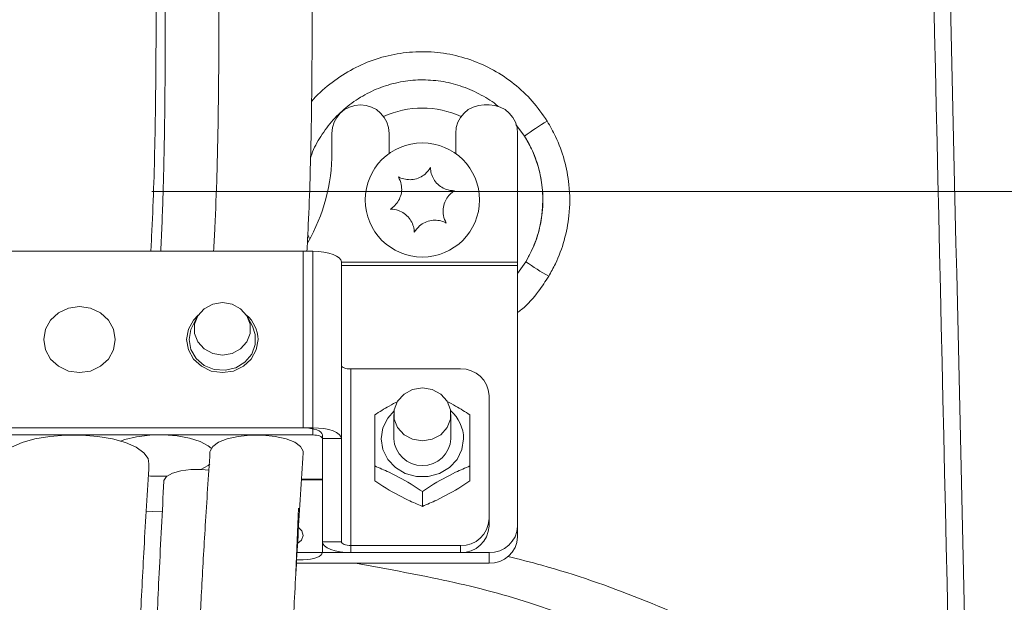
# Model space of a CAD drawing. Header units: millimetres. Extents: x 0 to 8410, y 0 to 5940.
# Tile 163 of 256: x 5281 to 5384, y 2008 to 2069. Entities that reach past the tile are written whole.
import ezdxf

# ---------------------------------------------------------------- set-up
doc = ezdxf.new("R2010")
doc.units = ezdxf.units.MM
doc.header["$LTSCALE"] = 10
doc.linetypes.add('CENTERX2', pattern=[20.32, 12.7, -2.54, 2.54, -2.54])
doc.styles.add('SLDTEXTSTYLE0', font='TXT', dxfattribs={"width": 0.605})
doc.dimstyles.new('SLDDIMSTYLE0', dxfattribs={"dimtxt": 50, "dimasz": 50, "dimexe": 0, "dimexo": 0.0625, "dimgap": 12.5, "dimtad": 1, "dimtoh": 1, "dimdec": 1, "dimrnd": 1e-09, "dimzin": 12, "dimdsep": 46, "dimtxsty": 'SLDTEXTSTYLE0', "dimsah": 1, "dimcen": 0.09, "dimadec": 0, "dimazin": 0, "dimtfac": 1, "dimtofl": 0, "dimtmove": 0, "dimatfit": 3, "dimfxl": 0, "dimfrac": 2, "dimtolj": 1, "dimtzin": 12, "dimarcsym": 0})

# ---------------------------------------------------------------- blocks, each defined once
blk = doc.blocks.new('*D34')
at = {"color": 7, "linetype": 'Continuous', "lineweight": 0}
for p, q in [((5294.64, 2973.04), (4568.99, 2973.04)), ((4583.99, 1878.04), (4583.99, 2973.04)), ((5294.64, 1878.04), (4568.99, 1878.04))]:
    blk.add_line(p, q, dxfattribs=at)
for points in [[(4583.99, 2973.04), (4576.49, 2923.04), (4591.49, 2923.04)], [(4583.99, 1878.04), (4591.49, 1928.04), (4576.49, 1928.04)]]:
    blk.add_solid(points, dxfattribs=at)
at = {"color": 7, "linetype": 'Continuous', "lineweight": 0, "insert": (4519.54, 2349.16), "char_height": 50, "attachment_point": 1, "rotation": 90, "style": 'SLDTEXTSTYLE0'}
blk.add_mtext('1095', dxfattribs=at)
blk = doc.blocks.new('*D35')
at = {"color": 7, "linetype": 'Continuous', "lineweight": 0}
for p, q in [((5294.64, 3305.04), (4468.99, 3305.04)), ((4483.99, 3305.04), (4483.99, 1383.04)), ((4955.74, 1383.04), (4468.99, 1383.04))]:
    blk.add_line(p, q, dxfattribs=at)
for points in [[(4483.99, 3305.04), (4476.49, 3255.04), (4491.49, 3255.04)], [(4483.99, 1383.04), (4491.49, 1433.04), (4476.49, 1433.04)]]:
    blk.add_solid(points, dxfattribs=at)
at = {"color": 7, "linetype": 'Continuous', "lineweight": 0, "insert": (4419.54, 2267.66), "char_height": 50, "attachment_point": 1, "rotation": 90, "style": 'SLDTEXTSTYLE0'}
blk.add_mtext('1922', dxfattribs=at)
blk = doc.blocks.new('*D40')
at = {"color": 7, "linetype": 'Continuous', "lineweight": 0}
for p, q in [((5349.64, 2088.04), (5662.68, 2088.04)), ((5647.68, 2088.04), (5647.68, 1878.04)), ((5294.64, 1878.04), (5662.68, 1878.04))]:
    blk.add_line(p, q, dxfattribs=at)
for points in [[(5647.68, 2088.04), (5640.18, 2038.04), (5655.18, 2038.04)], [(5647.68, 1878.04), (5655.18, 1928.04), (5640.18, 1928.04)]]:
    blk.add_solid(points, dxfattribs=at)
at = {"color": 7, "linetype": 'Continuous', "lineweight": 0, "insert": (5583.23, 1925.76), "char_height": 50, "attachment_point": 1, "rotation": 90, "style": 'SLDTEXTSTYLE0'}
blk.add_mtext('210', dxfattribs=at)

msp = doc.modelspace()

# ---------------------------------------------------------------- linework, layer by layer
at = {"color": 7, "linetype": 'Continuous', "lineweight": 0}
for p, q in [((5330.140961, 2060.044751), (5329.640953, 2060.044751)), ((5313.640965, 2057.044789), (5313.640965, 2055.044756)), ((5319.640962, 2054.918155), (5319.640962, 2057.044789)), ((5326.640962, 2057.044789), (5326.640962, 2054.918155)), ((5333.140952, 2043.524727), (5333.140952, 2057.044789)), ((5311.640961, 2044.652984), (5277.640952, 2044.652984)), ((5278.640954, 2044.652984), (5310.640959, 2044.652984)), ((5314.640952, 2024.985478), (5314.640952, 2043.529138)), ((5333.140952, 2043.150112), (5333.140952, 2043.524727)), ((5333.140952, 2015.7796), (5333.140952, 2043.150112)), ((5299.467815, 2037.707195), (5298.991872, 2036.79739)), ((5305.290056, 2036.79739), (5304.814098, 2037.707195)), ((5327.140955, 2032.29098), (5315.640954, 2032.29098)), ((5330.140961, 2016.52883), (5330.140961, 2029.50941)), ((5320.140956, 2027.514383), (5320.140956, 2024.96706)), ((5326.140953, 2024.96706), (5326.140953, 2027.514383)), ((5311.640961, 2026.109323), (5277.640952, 2026.109323)), ((5311.640961, 2025.360093), (5277.640952, 2025.360093)), ((5278.640954, 2026.109323), (5310.640959, 2026.109323)), ((5312.640963, 2025.360093), (5312.640963, 2020.710752)), ((5312.640963, 2014.121875), (5312.640963, 2024.985478)), ((5314.640952, 2014.121875), (5314.640952, 2024.985478)), ((5318.140952, 2022.104964), (5318.140952, 2020.528123)), ((5328.140957, 2022.104964), (5328.140957, 2020.528123)), ((5312.640963, 2020.635829), (5310.459075, 2020.635829)), ((5312.640963, 2020.710752), (5310.463829, 2020.710752)), ((5312.640963, 2020.635829), (5312.640963, 2012.998089)), ((5323.140962, 2019.428417), (5323.140962, 2017.851576)), ((5309.872521, 2010.926053), (5310.140429, 2017.659351)), ((5330.140961, 2016.52883), (5330.140961, 2015.7796)), ((5333.140952, 2015.7796), (5333.140952, 2014.655814)), ((5309.987871, 2012.998089), (5330.140961, 2012.998089)), ((5327.140955, 2013.74726), (5315.640954, 2013.74726)), ((5327.140955, 2012.998089), (5315.640954, 2012.998089)), ((5309.925301, 2011.874244), (5330.140961, 2011.874244)), ((5310.640959, 2012.248859), (5309.946163, 2012.248859))]:
    msp.add_line(p, q, dxfattribs=at)
at = {"color": 8, "linetype": 'Continuous', "lineweight": 0}
for p, q in [((5333.870007, 2056.744382), (5332.952944, 2057.970688)), ((5311.113967, 2046.407923), (5311.257316, 2046.038553)), ((5310.640959, 2044.652984), (5310.640959, 2026.109323)), ((5311.640961, 2026.109323), (5311.640961, 2044.652984)), ((5333.140952, 2043.524727), (5314.640952, 2043.524727)), ((5333.140952, 2043.150112), (5314.640952, 2043.150112)), ((5333.140952, 2042.302951), (5334.001465, 2043.560431)), ((5315.640954, 2013.74726), (5315.640954, 2032.29098)), ((5311.640961, 2025.360093), (5311.640961, 2026.109323)), ((5314.640952, 2024.985478), (5312.640963, 2024.985478)), ((5312.640963, 2014.121875), (5314.640952, 2014.121875)), ((5315.640954, 2013.74726), (5315.640954, 2012.998089)), ((5327.140955, 2012.998089), (5327.140955, 2013.74726)), ((5330.140961, 2012.998089), (5330.140961, 2011.874244))]:
    msp.add_line(p, q, dxfattribs=at)
at = {"color": 7, "linetype": 'CENTERX2', "lineweight": 0}
msp.add_line((4685.152717, 2050.92813), (5524.640959, 2050.92813), dxfattribs=at)
at = {"color": 7, "linetype": 'Continuous', "lineweight": 0, "flags": 128}
for points in [[(5314.640952, 2043.529138), (5314.583314, 2043.748424), (5314.412592, 2043.959245), (5314.135371, 2044.153497), (5313.762275, 2044.323847), (5313.307671, 2044.46356), (5312.789006, 2044.567451), (5312.226234, 2044.631407), (5311.640961, 2044.652984)], [(5283.390952, 2035.381124), (5283.57449, 2036.455557), (5284.107147, 2037.424848), (5284.936769, 2038.194046), (5285.982145, 2038.68793), (5287.140964, 2038.858101), (5288.299767, 2038.68793), (5289.345158, 2038.194046), (5290.174765, 2037.424848), (5290.707422, 2036.455557), (5290.89096, 2035.381124), (5290.707422, 2034.30669), (5290.174765, 2033.337459), (5289.345158, 2032.568261), (5288.299767, 2032.074377), (5287.140964, 2031.904206), (5285.982145, 2032.074377), (5284.936769, 2032.568261), (5284.107147, 2033.337459), (5283.57449, 2034.30669), (5283.390952, 2035.381124)], [(5302.140964, 2033.750281), (5303.157104, 2033.916399), (5304.050697, 2034.394726), (5304.713933, 2035.127625), (5305.066837, 2036.026642), (5305.066837, 2036.983296), (5304.713933, 2037.882313), (5304.050697, 2038.615152), (5303.157104, 2039.093539), (5302.140964, 2039.259657), (5301.124809, 2039.093539), (5300.231216, 2038.615152), (5299.567981, 2037.882313), (5299.215076, 2036.983296), (5299.215076, 2036.026642), (5299.567981, 2035.127625), (5300.231216, 2034.394726), (5301.124809, 2033.916399), (5302.140964, 2033.750281)], [(5305.890961, 2035.381124), (5305.707423, 2034.30669), (5305.174766, 2033.337459), (5304.345159, 2032.568261), (5303.299768, 2032.074377), (5302.140964, 2031.904206), (5300.982146, 2032.074377), (5299.936769, 2032.568261), (5299.107147, 2033.337459), (5298.57449, 2034.30669), (5298.390953, 2035.381124), (5298.57449, 2036.455557), (5299.107147, 2037.424848), (5299.608571, 2037.945554)], [(5298.640964, 2035.381124), (5298.830597, 2034.327433), (5299.378959, 2033.387944), (5300.226642, 2032.664404), (5301.281763, 2032.23531), (5302.429987, 2032.147095), (5303.546889, 2032.409355), (5304.511441, 2032.9936), (5305.219112, 2033.836648), (5305.59322, 2034.847006), (5305.59322, 2035.9153), (5305.290056, 2036.79739)], [(5298.991872, 2036.79739), (5298.830597, 2036.434815), (5298.640964, 2035.381124)], [(5315.640954, 2032.29098), (5315.445868, 2032.298133), (5315.258277, 2032.319471), (5315.085394, 2032.354102), (5314.933849, 2032.400653), (5314.809484, 2032.457456), (5314.717082, 2032.522187), (5314.660175, 2032.592461), (5314.640952, 2032.665596)], [(5323.140962, 2024.732873), (5324.167011, 2024.900601), (5325.069321, 2025.383637), (5325.739039, 2026.123628), (5326.095385, 2027.031407), (5326.095385, 2027.997419), (5325.739039, 2028.905198), (5325.069321, 2029.64519), (5324.167011, 2030.128226), (5323.140962, 2030.295953), (5322.114898, 2030.128226), (5321.212588, 2029.64519), (5320.542885, 2028.905198), (5320.186539, 2027.997419), (5320.186539, 2027.031407), (5320.542885, 2026.123628), (5321.212588, 2025.383637), (5322.114898, 2024.900601), (5323.140962, 2024.732873)], [(5278.642772, 2022.464022), (5278.745023, 2022.879467), (5279.202042, 2023.496077), (5280.00222, 2024.061486), (5281.108139, 2024.549231), (5282.468079, 2024.936483), (5284.01847, 2025.20518), (5285.686819, 2025.342748), (5287.395103, 2025.342748), (5289.063437, 2025.20518), (5290.613828, 2024.936483), (5291.973783, 2024.549231), (5293.079702, 2024.061486), (5293.87988, 2023.496077), (5294.336883, 2022.879467), (5294.438763, 2022.330806)], [(5291.444404, 2024.721012), (5291.91239, 2024.878845), (5293.142391, 2025.163576), (5294.522179, 2025.325522), (5295.966027, 2025.35455), (5297.384186, 2025.24893), (5298.688529, 2025.015161), (5299.797995, 2024.667785), (5300.643606, 2024.228439), (5300.978048, 2023.955688)], [(5300.842343, 2023.568139), (5300.852386, 2023.649797), (5301.123885, 2024.139211), (5301.737798, 2024.583027), (5302.648632, 2024.948403), (5303.788794, 2025.208101), (5305.073736, 2025.342986), (5306.40818, 2025.342986), (5307.693122, 2025.208101), (5308.833284, 2024.948403), (5309.744118, 2024.583027), (5310.358031, 2024.139211), (5310.62953, 2023.649797), (5310.63935, 2023.477599)], [(5310.640959, 2026.109323), (5311.031146, 2026.094899), (5311.406327, 2026.052281), (5311.752094, 2025.983021), (5312.055169, 2025.889859), (5312.303899, 2025.776312), (5312.488718, 2025.646791), (5312.602533, 2025.506243), (5312.640963, 2025.360093)], [(5314.640952, 2024.985478), (5314.583314, 2025.204703), (5314.412592, 2025.415525), (5314.135371, 2025.609836), (5313.762275, 2025.780127), (5313.307671, 2025.9199), (5312.789006, 2026.023731), (5312.226234, 2026.087687), (5311.640961, 2026.109323)], [(5312.640963, 2024.985478), (5312.621741, 2025.058553), (5312.564833, 2025.128827), (5312.472431, 2025.193617), (5312.348066, 2025.250361), (5312.196521, 2025.296971), (5312.023638, 2025.331602), (5311.836047, 2025.352881), (5311.640961, 2025.360093)], [(5300.831078, 2022.286818), (5300.642474, 2022.145555), (5299.888862, 2021.744356)], [(5296.000479, 2020.507023), (5296.011535, 2020.589099), (5296.286283, 2020.995543), (5296.898452, 2021.346554), (5297.781689, 2021.604106), (5298.840297, 2021.740243), (5299.959538, 2021.740243), (5300.730495, 2021.656022)], [(5294.127596, 2017.276868), (5294.825835, 2017.3264), (5295.837058, 2017.340884)], [(5310.128091, 2015.651211), (5310.486061, 2015.291557), (5310.64005, 2014.798209), (5310.435368, 2014.307544), (5310.078351, 2013.979659)], [(5315.640954, 2012.998089), (5315.055681, 2013.019666), (5314.492909, 2013.083622), (5313.974244, 2013.187453), (5313.51964, 2013.327226), (5313.146545, 2013.497517), (5312.869323, 2013.691828), (5312.698601, 2013.90265), (5312.640963, 2014.121875)], [(5315.640954, 2013.74726), (5315.445868, 2013.754472), (5315.258277, 2013.775811), (5315.085394, 2013.810441), (5314.933849, 2013.856992), (5314.809484, 2013.913796), (5314.717082, 2013.978526), (5314.660175, 2014.0488), (5314.640952, 2014.121875)], [(5312.640963, 2012.998089), (5312.602533, 2012.851879), (5312.488718, 2012.711331), (5312.303899, 2012.581811), (5312.055169, 2012.468323), (5311.752094, 2012.375102), (5311.406327, 2012.305901), (5311.031146, 2012.263283), (5310.640959, 2012.248859)]]:
    msp.add_lwpolyline(points, dxfattribs=at)
at = {"color": 8, "linetype": 'Continuous', "lineweight": 0, "flags": 128}
msp.add_lwpolyline([(5327.47109, 2024.96706), (5327.295689, 2023.835942), (5326.7837, 2022.796497), (5325.976593, 2021.932885), (5324.939756, 2021.315083), (5323.757199, 2020.993099), (5322.52471, 2020.993099), (5321.342153, 2021.315083), (5320.305331, 2021.932885), (5319.498224, 2022.796497), (5318.986235, 2023.835942), (5318.810834, 2024.96706), (5318.986235, 2026.098177), (5319.498224, 2027.137682), (5320.167838, 2027.885959)], dxfattribs=at)
at = {"color": 7, "linetype": 'Continuous', "lineweight": 0}
msp.add_circle((5323.140958, 2050.044765), 6, dxfattribs=at)
for centre, radius, start, end in [((5316.640958, 2057.044765), 3, 360, 180), ((5329.640958, 2057.044765), 3, 90, 180), ((5330.140958, 2057.044765), 3, 360, 90), ((5294.640958, 2055.044765), 19, 330.16908953, 0), ((5302.511653, 2035.347877), 3.379471, 0.56367942, 50.23404455), ((5327.246152, 2029.395856), 2.897035, 2.24638825, 92.08098474), ((5323.140955, 2025.13892), 3.004917, 183.27869887, 356.72130113), ((5295.552555, 2036.283153), 15.268694, 265.46886513, 272.93330539), ((5327.246128, 2016.642411), 2.89706, 267.91951068, 357.75311634), ((5327.246244, 2015.893118), 2.896943, 267.91714698, 357.75425576), ((5330.246236, 2015.893118), 2.896942, 267.91742396, 357.75426257), ((5330.246204, 2014.769304), 2.896972, 267.91807433, 357.75483647)]:
    msp.add_arc(centre, radius, start, end, dxfattribs=at)
at = {"color": 8, "linetype": 'Continuous', "lineweight": 0}
for centre, radius, start, end in [((5323.140959, 2050.044765), 9.653106, 65.08447643, 114.91553867), ((5349.945284, 2035.261424), 26.831549, 120.71314783, 126.80679066), ((5323.140959, 2050.044765), 12.648995, 329.16039762, 31.98212705), ((5349.699321, 2065.449094), 26.935781, 234.35310599, 240.42429821), ((5323.582543, 2024.934137), 3.888687, 0.48508138, 49.38308687)]:
    msp.add_arc(centre, radius, start, end, dxfattribs=at)
at = {"color": 7, "linetype": 'Continuous', "lineweight": 0}
for points, knots in [([(5294.636695, 2044.652984), (5294.663254, 2045.1753), (5294.773213, 2047.337751), (5294.934878, 2051.189462), (5295.075855, 2056.454457), (5295.151384, 2062.013407), (5295.185785, 2067.725447), (5295.18747, 2073.189341), (5295.167209, 2078.019059), (5295.135547, 2082.06512), (5295.099181, 2085.598675), (5295.057588, 2088.998419), (5295.007414, 2092.585861), (5294.937649, 2097.067797), (5294.844682, 2102.51703), (5294.736894, 2108.995596), (5294.635296, 2115.825128), (5294.550009, 2122.812793), (5294.484708, 2129.72753), (5294.440372, 2136.320786), (5294.412534, 2142.463314), (5294.396915, 2148.604544), (5294.395692, 2154.77097), (5294.409666, 2161.404594), (5294.432044, 2168.52491), (5294.455762, 2176.493918), (5294.480556, 2185.346963), (5294.506319, 2195.085547), (5294.536168, 2205.406739), (5294.57295, 2215.951219), (5294.600932, 2226.175372), (5294.612923, 2235.769408), (5294.662124, 2243.574457), (5294.721945, 2249.556864), (5294.73852, 2253.749684), (5294.674227, 2257.111496), (5294.536204, 2259.751556), (5294.411469, 2261.916039), (5294.374311, 2264.344311), (5294.424369, 2267.463656), (5294.423498, 2271.54974), (5294.304764, 2276.328265), (5294.157253, 2281.618763), (5294.041876, 2287.184619), (5293.992286, 2292.869194), (5293.973427, 2298.712879), (5293.968584, 2306.216779), (5293.945488, 2315.749647), (5293.96812, 2327.533406), (5294.241114, 2340.381372), (5294.780135, 2354.230573), (5295.309218, 2370.587514), (5295.464762, 2389.319657), (5295.240692, 2409.873053), (5294.723691, 2429.817656), (5294.058658, 2448.587909), (5293.364737, 2466.090703), (5292.718716, 2482.556438), (5292.227208, 2497.011781), (5291.883241, 2509.603749), (5291.619547, 2520.670612), (5291.374411, 2531.952251), (5291.117201, 2544.127079), (5290.812937, 2557.547714), (5290.407738, 2572.1068), (5289.828328, 2587.552857), (5288.933808, 2603.669838), (5287.707681, 2620.199317), (5286.2803, 2636.844771), (5284.760577, 2654.014271), (5283.437994, 2671.391215), (5282.877279, 2688.714351), (5282.996109, 2705.010216), (5283.559457, 2720.167854), (5284.164567, 2734.20182), (5284.448748, 2747.215395), (5284.567123, 2757.458912), (5284.666691, 2765.203469), (5284.770866, 2770.66663), (5284.92595, 2775.892125), (5285.125635, 2780.877543), (5285.366227, 2785.622469), (5285.647333, 2790.211116), (5285.962657, 2794.598213), (5286.331964, 2799.118763), (5286.780593, 2803.935777), (5287.356581, 2809.253346), (5288.068014, 2814.799206), (5289.000755, 2820.729579), (5290.328944, 2826.683667), (5291.538245, 2830.963272), (5292.376988, 2832.999415), (5292.459084, 2833.198711)], [0, 0, 0, 0, 0.0021144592, 0.0087541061, 0.0152896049, 0.0224380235, 0.0298270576, 0.0368068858, 0.0429492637, 0.047915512, 0.0519319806, 0.0561468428, 0.0606068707, 0.0653212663, 0.0728759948, 0.0809487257, 0.0894960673, 0.0984955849, 0.1076185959, 0.1166508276, 0.1253175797, 0.1332650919, 0.1427255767, 0.151630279, 0.1608059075, 0.1709708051, 0.1821659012, 0.1942010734, 0.2074146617, 0.2206739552, 0.233555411, 0.2456911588, 0.256788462, 0.2632699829, 0.2688382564, 0.2732074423, 0.276568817, 0.2795568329, 0.2828344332, 0.288174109, 0.2945507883, 0.3017864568, 0.3094360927, 0.3171049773, 0.3245678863, 0.3319173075, 0.3397378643, 0.3532677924, 0.3680314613, 0.3841075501, 0.4014718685, 0.4199192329, 0.4453101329, 0.4714795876, 0.4967173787, 0.5198524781, 0.5416538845, 0.5621611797, 0.5814142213, 0.5956845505, 0.6092141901, 0.622761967, 0.6378307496, 0.654697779, 0.6729015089, 0.6922309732, 0.712429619, 0.7331906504, 0.7541410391, 0.7748346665, 0.7975802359, 0.8192322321, 0.8395614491, 0.8584494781, 0.8759015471, 0.8920496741, 0.9070937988, 0.9141960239, 0.9210087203, 0.9275273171, 0.9337493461, 0.9396745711, 0.9453057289, 0.9509572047, 0.9561435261, 0.9622962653, 0.9690884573, 0.9762007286, 0.9832824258, 0.9916310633, 0.9991808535, 1, 1, 1, 1]), ([(5293.556107, 2832.430646), (5293.466104, 2832.185098), (5293.070151, 2831.104846), (5292.479505, 2829.123084), (5291.526734, 2825.629179), (5290.555746, 2821.147186), (5289.387911, 2814.221942), (5288.316702, 2805.769531), (5287.314943, 2795.366639), (5286.554258, 2784.371751), (5286.035985, 2772.446303), (5285.786983, 2759.696309), (5285.646103, 2748.6891), (5285.491443, 2739.659362), (5285.352484, 2733.056534), (5285.183102, 2726.718616), (5285.024715, 2721.035339), (5284.904815, 2716.28711), (5284.824689, 2712.582365), (5284.770366, 2709.598531), (5284.726704, 2706.691644), (5284.688373, 2703.185932), (5284.66547, 2698.752628), (5284.679516, 2693.376832), (5284.753637, 2687.440917), (5284.893783, 2681.434784), (5285.082616, 2675.833124), (5285.317341, 2670.408282), (5285.583376, 2665.334167), (5285.85722, 2660.665505), (5286.099713, 2656.786715), (5286.31465, 2653.475689), (5286.587716, 2649.366199), (5286.939874, 2644.193536), (5287.377985, 2637.813683), (5287.834954, 2631.093743), (5288.323689, 2623.703884), (5288.847756, 2615.360639), (5289.391796, 2605.937805), (5289.927728, 2595.380405), (5290.414199, 2583.575439), (5290.815706, 2571.463617), (5291.160682, 2559.162735), (5291.469169, 2546.808698), (5291.777416, 2533.74756), (5292.100149, 2520.279502), (5292.557408, 2502.381162), (5293.248969, 2480.260622), (5294.134761, 2455.541611), (5294.871221, 2432.657366), (5295.395653, 2411.689795), (5295.685591, 2391.34966), (5295.719501, 2371.955641), (5295.408731, 2353.217759), (5295.008241, 2334.736153), (5295.024745, 2319.217644), (5295.083832, 2306.945857), (5295.109969, 2298.169257), (5295.1613, 2290.107065), (5295.290942, 2283.02501), (5295.43663, 2277.015241), (5295.463944, 2272.343726), (5295.425926, 2268.760782), (5295.434504, 2265.888516), (5295.530977, 2262.88377), (5295.632242, 2259.231141), (5295.65981, 2254.702892), (5295.628236, 2248.936973), (5295.581173, 2241.94881), (5295.562516, 2233.858979), (5295.551835, 2225.067243), (5295.532661, 2215.759466), (5295.509396, 2206.130974), (5295.488903, 2196.419934), (5295.469469, 2186.412618), (5295.448984, 2176.490648), (5295.42699, 2166.99642), (5295.404667, 2158.555743), (5295.390401, 2150.832672), (5295.393158, 2143.158512), (5295.417303, 2135.748353), (5295.461939, 2128.542653), (5295.524971, 2121.803984), (5295.608595, 2115.097334), (5295.716307, 2107.947163), (5295.849699, 2100.113911), (5295.990886, 2091.420528), (5296.09933, 2082.503503), (5296.157342, 2073.7136), (5296.154071, 2065.34645), (5296.084085, 2057.67619), (5295.940227, 2050.795298), (5295.765182, 2046.646736), (5295.681057, 2044.652984)], [0, 0, 0, 0, 0.000990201, 0.0043562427, 0.0077987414, 0.0146543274, 0.0216182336, 0.0342195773, 0.0466566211, 0.0608425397, 0.0755403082, 0.0913846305, 0.1086020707, 0.1167493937, 0.1251826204, 0.1333139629, 0.1404700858, 0.1464523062, 0.1510817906, 0.1543315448, 0.1576139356, 0.1619563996, 0.1674469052, 0.1741996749, 0.1820688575, 0.1896573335, 0.1966786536, 0.2030418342, 0.2099776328, 0.215695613, 0.2205487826, 0.2245269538, 0.2281192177, 0.2359708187, 0.2439387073, 0.2520595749, 0.2611828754, 0.2716578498, 0.2833453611, 0.2965031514, 0.3112124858, 0.3275508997, 0.3418414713, 0.357249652, 0.3737821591, 0.3907166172, 0.4076482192, 0.4407626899, 0.4735143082, 0.5001906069, 0.526423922, 0.5519803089, 0.5762893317, 0.5989885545, 0.6221321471, 0.6455735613, 0.6573383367, 0.6686305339, 0.6791331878, 0.6888473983, 0.6976527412, 0.7052403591, 0.7103351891, 0.7147814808, 0.7189860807, 0.7237550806, 0.7297162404, 0.7369840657, 0.7462784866, 0.7565832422, 0.7676771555, 0.7793804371, 0.7914652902, 0.8036667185, 0.8156619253, 0.82893798, 0.841067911, 0.852016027, 0.8624889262, 0.8732712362, 0.884898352, 0.8939100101, 0.9028581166, 0.9114586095, 0.9195130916, 0.9297079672, 0.9407151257, 0.9520135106, 0.9630333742, 0.9736346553, 0.9834621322, 0.9920520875, 1, 1, 1, 1]), ([(5297.966881, 2829.342172), (5297.945234, 2829.284552), (5297.652816, 2828.506183), (5297.17932, 2826.951506), (5296.326255, 2823.924908), (5295.47235, 2820.023237), (5294.399153, 2813.577655), (5293.426641, 2805.412798), (5292.514312, 2795.361158), (5291.824273, 2785.014771), (5291.362328, 2774.086824), (5291.183479, 2763.607791), (5291.086037, 2753.537329), (5290.934929, 2743.939331), (5290.696653, 2735.38099), (5290.400994, 2728.224333), (5290.147031, 2722.870791), (5289.930173, 2718.215346), (5289.76997, 2714.500062), (5289.66104, 2711.709492), (5289.581876, 2709.48858), (5289.507975, 2707.19503), (5289.430287, 2704.38651), (5289.35606, 2700.904779), (5289.303242, 2696.798199), (5289.292317, 2692.11451), (5289.342148, 2687.162617), (5289.45788, 2682.202403), (5289.627506, 2677.521528), (5289.866094, 2672.577565), (5290.176393, 2667.587036), (5290.537949, 2662.693986), (5290.870836, 2658.580362), (5291.165572, 2655.128467), (5291.431766, 2652.108322), (5291.787846, 2648.150892), (5292.25899, 2643.026273), (5292.847647, 2636.647715), (5293.461635, 2629.88072), (5294.114454, 2622.405219), (5294.802962, 2613.966139), (5295.497665, 2604.468431), (5296.151931, 2593.858156), (5296.704032, 2582.023397), (5297.124082, 2569.90665), (5297.455854, 2557.626037), (5297.732947, 2545.324817), (5297.999989, 2532.369463), (5298.284834, 2519.052624), (5298.710981, 2501.389837), (5299.441571, 2479.554534), (5300.43719, 2455.281414), (5301.256671, 2432.918069), (5301.813954, 2412.522322), (5302.071464, 2392.648432), (5301.990745, 2374.856386), (5301.570253, 2359.085347), (5301.002515, 2344.870961), (5300.574635, 2330.50644), (5300.526139, 2318.041883), (5300.542945, 2307.708454), (5300.541665, 2299.628162), (5300.559092, 2291.887315), (5300.646885, 2284.685704), (5300.818148, 2278.222576), (5300.985023, 2272.629849), (5301.02253, 2268.110387), (5300.976788, 2264.634167), (5300.970509, 2261.997497), (5301.121294, 2259.570359), (5301.297914, 2256.616318), (5301.351289, 2252.773253), (5301.311558, 2247.603808), (5301.241079, 2241.109834), (5301.212229, 2233.453709), (5301.198421, 2225.05428), (5301.172123, 2216.110018), (5301.138396, 2206.827388), (5301.108878, 2197.467974), (5301.083509, 2188.342104), (5301.05891, 2179.760512), (5301.035525, 2171.971529), (5301.013078, 2165.025651), (5300.995501, 2158.725652), (5300.988611, 2152.559251), (5300.997495, 2145.932141), (5301.023846, 2138.87001), (5301.069281, 2131.457052), (5301.135738, 2124.0362), (5301.223458, 2116.679836), (5301.336875, 2108.966739), (5301.476851, 2100.726192), (5301.624393, 2091.830781), (5301.734228, 2082.97098), (5301.789469, 2074.445206), (5301.783908, 2066.45828), (5301.722696, 2059.228905), (5301.588488, 2052.817145), (5301.403158, 2048.117401), (5301.269476, 2045.477608), (5301.227717, 2044.652984)], [0, 0, 0, 0, 0.00023366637, 0.0031565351, 0.00614115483, 0.01213568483, 0.01824084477, 0.03083006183, 0.04315478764, 0.05628487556, 0.06986109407, 0.08429987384, 0.09569051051, 0.10770641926, 0.12035041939, 0.1278267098, 0.13458424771, 0.14045941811, 0.14531186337, 0.14853560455, 0.15093645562, 0.15364820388, 0.1571445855, 0.16147826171, 0.16671622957, 0.17255737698, 0.17905797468, 0.18530631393, 0.19118680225, 0.19664914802, 0.20390046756, 0.20997637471, 0.21509535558, 0.21942234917, 0.22300896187, 0.22650547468, 0.23437480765, 0.24237238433, 0.25060226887, 0.25992857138, 0.27058624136, 0.28242927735, 0.29571469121, 0.31052072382, 0.32692146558, 0.3412348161, 0.35663963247, 0.37310906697, 0.38987480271, 0.40663845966, 0.43943218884, 0.47189999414, 0.49786401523, 0.52346077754, 0.54849957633, 0.57246647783, 0.59023902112, 0.60771765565, 0.62588430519, 0.64427131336, 0.65475854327, 0.66512353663, 0.67515563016, 0.68474702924, 0.6938890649, 0.70224214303, 0.70934446, 0.71463105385, 0.7187880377, 0.72220732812, 0.72593164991, 0.73093821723, 0.73751356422, 0.74623547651, 0.75604100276, 0.76668296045, 0.7779795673, 0.78968468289, 0.80150406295, 0.81306708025, 0.82396614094, 0.8339335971, 0.84285232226, 0.85118226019, 0.85965019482, 0.86898567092, 0.87960840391, 0.88952391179, 0.89950525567, 0.90904383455, 0.91779388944, 0.92859751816, 0.93992130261, 0.95116991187, 0.96181776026, 0.97196814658, 0.98131252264, 0.98923550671, 0.99663736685, 1, 1, 1, 1]), ([(5311.027808, 2044.652984), (5311.064605, 2045.385827), (5311.1813, 2047.709923), (5311.331845, 2051.491508), (5311.446167, 2055.83121), (5311.506456, 2059.577945), (5311.542202, 2062.946153), (5311.56306, 2066.1533), (5311.575574, 2070.321517), (5311.569462, 2075.398025), (5311.532286, 2081.417743), (5311.470137, 2087.331531), (5311.388461, 2093.324976), (5311.288593, 2099.495771), (5311.174865, 2106.106115), (5311.063418, 2113.092977), (5310.966247, 2120.288898), (5310.890918, 2127.43654), (5310.838307, 2134.302366), (5310.803369, 2141.000501), (5310.78387, 2147.367904), (5310.778334, 2153.390206), (5310.785215, 2159.03949), (5310.800578, 2164.782671), (5310.820473, 2171.024753), (5310.841342, 2177.953199), (5310.864856, 2186.039134), (5310.890066, 2195.18966), (5310.91995, 2205.18464), (5310.9564, 2215.264085), (5310.987055, 2225.082765), (5311.000738, 2234.359146), (5311.034823, 2242.111106), (5311.101613, 2248.267464), (5311.135133, 2252.794644), (5311.104113, 2256.398231), (5310.966638, 2259.155062), (5310.815695, 2261.285651), (5310.746521, 2263.475093), (5310.786362, 2266.241137), (5310.808551, 2269.775601), (5310.740497, 2273.939608), (5310.582451, 2279.299527), (5310.4112, 2285.750825), (5310.333389, 2293.23596), (5310.317781, 2301.008934), (5310.318615, 2309.240354), (5310.304882, 2318.511613), (5310.353821, 2328.895256), (5310.606179, 2340.461945), (5311.077758, 2352.839086), (5311.544659, 2365.935418), (5311.792049, 2379.618254), (5311.820961, 2393.728554), (5311.665081, 2407.970718), (5311.318727, 2423.883752), (5310.773075, 2441.011623), (5310.077114, 2459.101111), (5309.395147, 2476.131466), (5308.869465, 2490.321424), (5308.513444, 2501.89498), (5308.27057, 2511.062777), (5308.062438, 2519.904336), (5307.870447, 2528.780804), (5307.657949, 2539.055127), (5307.403743, 2551.19179), (5307.061617, 2565.297266), (5306.578793, 2580.408475), (5305.845913, 2596.324889), (5304.722169, 2612.792161), (5303.302254, 2629.525793), (5301.74877, 2646.179242), (5300.281039, 2662.468446), (5299.283252, 2678.204948), (5298.987863, 2693.267286), (5299.220993, 2707.518285), (5299.799421, 2720.884828), (5300.417254, 2733.362278), (5300.74606, 2745.006916), (5300.906381, 2755.863622), (5301.003452, 2765.959596), (5301.214598, 2775.282089), (5301.583207, 2783.812773), (5301.991473, 2790.329687), (5302.38314, 2795.455246), (5302.746568, 2799.710796), (5303.241618, 2804.700947), (5303.854534, 2810.075572), (5304.688911, 2815.799977), (5305.431332, 2820.297048), (5306.235064, 2822.860573), (5306.412993, 2823.42808)], [0, 0, 0, 0, 0.00300023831, 0.00951477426, 0.01513512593, 0.019960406, 0.02394816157, 0.02803505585, 0.03219832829, 0.03981348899, 0.04731097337, 0.05499671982, 0.06217024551, 0.06995525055, 0.0783159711, 0.08714203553, 0.0963812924, 0.1058548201, 0.11518325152, 0.12429052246, 0.13394738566, 0.14247306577, 0.15029097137, 0.15797078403, 0.1660720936, 0.17501446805, 0.18474931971, 0.19693823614, 0.2096801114, 0.22250462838, 0.23501695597, 0.24687525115, 0.25782793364, 0.264807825, 0.27088472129, 0.27572307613, 0.27930292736, 0.28232078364, 0.28553370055, 0.29017749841, 0.29577275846, 0.30222412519, 0.30923828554, 0.31948826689, 0.329419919, 0.33919245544, 0.34975125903, 0.36107214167, 0.37462714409, 0.38922864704, 0.40488442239, 0.42145250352, 0.43875438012, 0.45660700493, 0.47479421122, 0.49261016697, 0.51680949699, 0.53963244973, 0.56111905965, 0.58130931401, 0.59335533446, 0.60491293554, 0.61598878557, 0.62679370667, 0.63847855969, 0.65483854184, 0.67268589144, 0.69182406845, 0.71201341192, 0.73296942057, 0.75434311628, 0.7756991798, 0.79644589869, 0.81641048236, 0.83542866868, 0.85340153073, 0.87026119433, 0.88597510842, 0.9005991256, 0.91429227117, 0.92706048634, 0.93884828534, 0.94963329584, 0.95942863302, 0.96361463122, 0.96914721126, 0.97565415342, 0.98268633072, 0.98973507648, 0.99772757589, 1, 1, 1, 1]), ([(5323.989822, 2053.440258), (5323.824752, 2053.203789), (5323.538736, 2052.794059), (5322.868083, 2052.371915), (5322.192424, 2052.171215), (5321.504634, 2052.166406), (5320.983644, 2052.299004), (5320.712795, 2052.433837), (5320.624797, 2052.477643)], [0, 0, 0, 0, 0.2355498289, 0.408136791, 0.5811342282, 0.7450611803, 0.9171710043, 1, 1, 1, 1]), ([(5326.505987, 2051.007375), (5326.218631, 2051.032082), (5325.720748, 2051.074889), (5325.019887, 2051.444751), (5324.508185, 2051.929473), (5324.160221, 2052.522771), (5324.014515, 2053.040215), (5323.995876, 2053.342168), (5323.989822, 2053.440258)], [0, 0, 0, 0, 0.2355685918, 0.4081554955, 0.581147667, 0.7450816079, 0.917189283, 1, 1, 1, 1]), ([(5320.624797, 2052.477643), (5320.747062, 2052.216433), (5320.958904, 2051.76385), (5320.989115, 2050.971959), (5320.825109, 2050.28648), (5320.48534, 2049.688465), (5320.11003, 2049.303607), (5319.85786, 2049.13645), (5319.775937, 2049.082145)], [0, 0, 0, 0, 0.2355674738, 0.4081547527, 0.5811456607, 0.7450747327, 0.9171824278, 1, 1, 1, 1]), ([(5325.657112, 2047.611878), (5325.534847, 2047.873088), (5325.323004, 2048.325672), (5325.292795, 2049.11756), (5325.456795, 2049.803048), (5325.796592, 2050.401044), (5326.171844, 2050.785998), (5326.424057, 2050.953095), (5326.505987, 2051.007375)], [0, 0, 0, 0, 0.2355662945, 0.4081527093, 0.5811427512, 0.7450710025, 0.9171875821, 1, 1, 1, 1]), ([(5319.775937, 2049.082145), (5320.063287, 2049.057429), (5320.561152, 2049.014605), (5321.262076, 2048.644851), (5321.773684, 2048.160043), (5322.121713, 2047.566793), (5322.267415, 2047.049321), (5322.286038, 2046.747352), (5322.292088, 2046.649263)], [0, 0, 0, 0, 0.2355680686, 0.4081479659, 0.5811471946, 0.7450684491, 0.9171897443, 1, 1, 1, 1]), ([(5322.292088, 2046.649263), (5322.457164, 2046.88573), (5322.743187, 2047.295453), (5323.413828, 2047.71761), (5324.089491, 2047.918306), (5324.777284, 2047.923114), (5325.29828, 2047.79052), (5325.569119, 2047.655684), (5325.657112, 2047.611878)], [0, 0, 0, 0, 0.2355520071, 0.4081359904, 0.5811334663, 0.7450640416, 0.9171739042, 1, 1, 1, 1]), ([(5318.140952, 2027.458117), (5318.63917, 2027.784759), (5319.449775, 2028.31621), (5320.285093, 2028.736667), (5320.607005, 2028.898701)], [0, 0, 0, 0, 0.6146242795, 1, 1, 1, 1]), ([(5328.140957, 2027.458117), (5327.642783, 2027.784928), (5326.84168, 2028.310466), (5326.016134, 2028.72627), (5325.703962, 2028.883502)], [0, 0, 0, 0, 0.62185987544, 1, 1, 1, 1]), ([(5318.140952, 2027.458117), (5318.140952, 2027.076529), (5318.140952, 2026.297426), (5318.140952, 2024.666014), (5318.140952, 2023.264962), (5318.140952, 2022.290326), (5318.140952, 2022.104964)], [0, 0, 0, 0, 0.2449468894, 0.500117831, 0.9049295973, 1, 1, 1, 1]), ([(5328.140957, 2027.458117), (5328.140957, 2027.076529), (5328.140957, 2026.297426), (5328.140957, 2024.666014), (5328.140957, 2023.264962), (5328.140957, 2022.290326), (5328.140957, 2022.104964)], [0, 0, 0, 0, 0.2449468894, 0.500117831, 0.9049295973, 1, 1, 1, 1]), ([(5265.791861, 1732.061282), (5266.260822, 1732.518262), (5267.568249, 1733.792287), (5269.443116, 1735.75623), (5271.490423, 1737.975652), (5273.455738, 1740.206079), (5275.614655, 1742.782116), (5278.582558, 1746.551422), (5282.096042, 1751.486778), (5285.820352, 1757.529304), (5289.135935, 1763.815862), (5291.999053, 1770.208053), (5294.539069, 1776.807594), (5296.818597, 1783.655433), (5298.984318, 1791.147352), (5301.103518, 1799.521581), (5302.811045, 1807.323028), (5304.125342, 1814.120332), (5305.034987, 1819.280779), (5305.773424, 1823.846291), (5306.33841, 1827.607898), (5306.755115, 1830.556538), (5307.084285, 1832.997851), (5307.437557, 1835.728927), (5307.87288, 1839.299311), (5308.394632, 1843.962524), (5308.942737, 1849.431053), (5309.415041, 1854.844306), (5309.805677, 1859.998653), (5310.119445, 1864.745948), (5310.400302, 1869.759653), (5310.640209, 1875.039806), (5310.82748, 1880.426322), (5310.95273, 1885.432835), (5311.025606, 1889.675974), (5311.062919, 1892.936355), (5311.081971, 1895.55447), (5311.091387, 1897.901257), (5311.094325, 1901.468069), (5311.069379, 1906.672302), (5310.978085, 1913.847001), (5310.802399, 1922.215553), (5310.51701, 1931.829403), (5310.118762, 1942.653429), (5309.744229, 1952.327945), (5309.470079, 1960.153873), (5309.306857, 1965.459744), (5309.200273, 1969.617531), (5309.135094, 1972.74261), (5309.096903, 1974.983751), (5309.07252, 1976.768139), (5309.053798, 1978.50813), (5309.037292, 1980.749329), (5309.031554, 1983.992933), (5309.058316, 1988.333001), (5309.146388, 1993.694464), (5309.329711, 1999.983049), (5309.642062, 2007.107424), (5310.091351, 2015.032913), (5310.450158, 2020.562018), (5310.639424, 2023.478553)], [0, 0, 0, 0, 0.00700875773, 0.01953989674, 0.02908520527, 0.0392649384, 0.05123849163, 0.06486875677, 0.0901954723, 0.11521988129, 0.13914620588, 0.16378165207, 0.18708467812, 0.21124503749, 0.23687876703, 0.26570225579, 0.29795477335, 0.31677120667, 0.33479948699, 0.35017301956, 0.36280361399, 0.37262162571, 0.37976041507, 0.38725748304, 0.39994295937, 0.41542188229, 0.43373203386, 0.45430543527, 0.46907025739, 0.48467490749, 0.50111687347, 0.51839105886, 0.53648977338, 0.55384354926, 0.56728103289, 0.57784533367, 0.58557421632, 0.59273512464, 0.60064551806, 0.62020002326, 0.64318126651, 0.67002376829, 0.70092285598, 0.73566553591, 0.77388020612, 0.79355931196, 0.81059724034, 0.82471342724, 0.83344063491, 0.84061383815, 0.84626424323, 0.85061670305, 0.85737325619, 0.86785093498, 0.88191861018, 0.89939683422, 0.92005745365, 0.94369775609, 0.97030124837, 1, 1, 1, 1]), ([(5300.842492, 2023.570463), (5300.675211, 2020.993026), (5300.358164, 2016.108031), (5299.950022, 2009.133605), (5299.648636, 2002.901724), (5299.449118, 1997.451074), (5299.332142, 1992.824034), (5299.27125, 1989.076146), (5299.244809, 1986.201824), (5299.235492, 1983.925141), (5299.235545, 1981.113798), (5299.261938, 1977.205612), (5299.352655, 1971.547942), (5299.52025, 1964.893009), (5299.761065, 1957.47021), (5300.113754, 1947.849106), (5300.56697, 1936.106719), (5301.012699, 1922.38251), (5301.24188, 1910.903002), (5301.312123, 1901.905481), (5301.304309, 1895.563836), (5301.247591, 1889.89989), (5301.145844, 1884.40722), (5300.981897, 1878.529406), (5300.720099, 1871.906222), (5300.336379, 1864.757993), (5299.842022, 1857.605335), (5299.253197, 1850.640497), (5298.588797, 1843.990535), (5297.860733, 1837.696479), (5297.11918, 1832.037117), (5296.401228, 1827.068197), (5295.642197, 1822.288206), (5294.963713, 1818.226574), (5294.459007, 1815.650684), (5294.284074, 1814.757869)], [0, 0, 0, 0, 0.0382755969, 0.0725434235, 0.1029298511, 0.1294156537, 0.1515060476, 0.1694319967, 0.1829950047, 0.1924459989, 0.2017677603, 0.2228380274, 0.2476814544, 0.2815076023, 0.3164264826, 0.3519513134, 0.4166282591, 0.4814419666, 0.5453531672, 0.5790441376, 0.6092304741, 0.6356562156, 0.6599040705, 0.6878466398, 0.7199761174, 0.7551861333, 0.7910237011, 0.8235909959, 0.8564564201, 0.8880809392, 0.9158162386, 0.9397013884, 0.9614149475, 0.9866262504, 1, 1, 1, 1]), ([(5176.151449, 1643.805608), (5177.85444, 1646.526733), (5181.126214, 1651.754539), (5186.094835, 1659.100989), (5191.108286, 1665.490877), (5196.124445, 1670.936152), (5200.962306, 1675.610367), (5205.683012, 1679.778143), (5210.176425, 1683.476403), (5214.334629, 1686.729021), (5217.887186, 1689.42347), (5220.979602, 1691.728984), (5224.792218, 1694.546515), (5229.63483, 1698.10931), (5234.992108, 1702.121594), (5239.903301, 1705.940947), (5244.338529, 1709.55391), (5248.823476, 1713.442833), (5253.233484, 1717.585647), (5257.103719, 1721.579011), (5260.297247, 1725.161226), (5262.950951, 1728.345875), (5265.583988, 1731.719486), (5268.431955, 1735.654151), (5271.707345, 1740.607355), (5275.097664, 1746.360109), (5278.34574, 1752.659974), (5281.244765, 1759.093612), (5283.78938, 1765.604274), (5286.055374, 1772.33089), (5288.056101, 1779.267575), (5289.892211, 1786.807252), (5291.58859, 1795.210643), (5292.851765, 1803.040261), (5293.766237, 1809.970373), (5294.371524, 1815.379528), (5294.837431, 1820.310295), (5295.170937, 1824.44729), (5295.401281, 1827.741346), (5295.56421, 1830.367215), (5295.71715, 1833.097393), (5295.882327, 1836.48505), (5296.056019, 1840.898564), (5296.206967, 1846.10663), (5296.306655, 1851.622007), (5296.353678, 1857.331165), (5296.35078, 1863.128596), (5296.294422, 1869.396993), (5296.179766, 1876.071485), (5296.029146, 1882.219142), (5295.877333, 1887.363721), (5295.755773, 1891.094893), (5295.655299, 1893.994128), (5295.566709, 1896.451501), (5295.435011, 1899.987585), (5295.231821, 1905.175574), (5294.935974, 1912.337605), (5294.580062, 1920.678674), (5294.171553, 1930.208176), (5293.733107, 1940.880244), (5293.401503, 1950.107473), (5293.189663, 1957.315302), (5293.074987, 1961.935636), (5292.994537, 1965.908856), (5292.942053, 1969.207246), (5292.910209, 1971.849837), (5292.891928, 1973.933248), (5292.879748, 1975.935935), (5292.872305, 1978.445329), (5292.879311, 1981.941687), (5292.919949, 1986.500428), (5293.01835, 1992.048093), (5293.203166, 1998.493078), (5293.504666, 2005.747793), (5293.928236, 2013.783804), (5294.26286, 2019.386038), (5294.438852, 2022.332475)], [0, 0, 0, 0, 0.02434799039, 0.04677720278, 0.06722427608, 0.08579579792, 0.10262975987, 0.11779789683, 0.1329571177, 0.14604010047, 0.15703865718, 0.16602449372, 0.17460090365, 0.19205939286, 0.21032351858, 0.22386136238, 0.23790964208, 0.25254623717, 0.26778965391, 0.28289347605, 0.29407268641, 0.30368592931, 0.31384054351, 0.32594248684, 0.33979484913, 0.35779193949, 0.37508262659, 0.39152501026, 0.40882517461, 0.42521219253, 0.44213117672, 0.45991523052, 0.47983244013, 0.50215361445, 0.5151863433, 0.52838176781, 0.53986180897, 0.54942561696, 0.55702297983, 0.562615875, 0.56753183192, 0.57582106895, 0.58591001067, 0.59782518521, 0.61149925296, 0.6236125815, 0.63677275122, 0.65097958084, 0.66622790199, 0.68207705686, 0.69264970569, 0.70106872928, 0.7073324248, 0.71226733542, 0.71769363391, 0.73125153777, 0.74734988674, 0.7661078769, 0.78762784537, 0.8117685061, 0.83830613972, 0.85015672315, 0.86073064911, 0.86974441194, 0.87723807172, 0.88324848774, 0.88780751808, 0.89149300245, 0.89694156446, 0.9049466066, 0.91541319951, 0.92820940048, 0.94316206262, 0.96010621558, 0.97901827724, 1, 1, 1, 1]), ([(5318.140952, 2022.104964), (5318.638845, 2021.889444), (5319.992462, 2021.303513), (5321.726794, 2020.363256), (5322.856321, 2019.61658), (5323.140962, 2019.428417)], [0, 0, 0, 0, 0.3032405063, 0.82441642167, 1, 1, 1, 1]), ([(5328.140957, 2022.104964), (5327.643069, 2021.889444), (5326.28946, 2021.303509), (5324.55513, 2020.363256), (5323.425603, 2019.61658), (5323.140962, 2019.428417)], [0, 0, 0, 0, 0.3032389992, 0.8244160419, 1, 1, 1, 1]), ([(5296.000613, 2020.509646), (5295.832209, 2017.285419), (5295.515103, 2011.214162), (5295.117637, 2002.583358), (5294.852332, 1995.342616), (5294.688791, 1989.436844), (5294.588313, 1984.839378), (5294.522905, 1981.094995), (5294.478481, 1977.983976), (5294.446207, 1975.235572), (5294.420873, 1972.608048), (5294.400827, 1970.06889), (5294.380659, 1966.948838), (5294.36135, 1962.935385), (5294.34449, 1957.713857), (5294.330128, 1951.632161), (5294.313354, 1944.562227), (5294.281133, 1937.115825), (5294.250168, 1931.832539), (5294.222289, 1929.276727), (5294.220595, 1929.12136)], [0, 0, 0, 0, 0.1097574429, 0.2066745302, 0.2912268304, 0.3512097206, 0.4017529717, 0.4422454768, 0.4737289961, 0.5032556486, 0.5317414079, 0.5591475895, 0.5856870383, 0.6329096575, 0.6891133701, 0.7545578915, 0.8294066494, 0.9173979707, 0.9949786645, 1, 1, 1, 1]), ([(5323.140962, 2017.851576), (5322.643069, 2018.067096), (5321.289461, 2018.653023), (5319.555118, 2019.593286), (5318.425593, 2020.339961), (5318.140952, 2020.528123)], [0, 0, 0, 0, 0.3032420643, 0.8244166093, 1, 1, 1, 1]), ([(5323.140962, 2017.851576), (5323.638849, 2018.067096), (5324.992449, 2018.653027), (5326.726792, 2019.593285), (5327.856316, 2020.33996), (5328.140957, 2020.528123)], [0, 0, 0, 0, 0.30324055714, 0.82441622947, 1, 1, 1, 1])]:
    msp.add_open_spline(points, degree=3, knots=knots, dxfattribs=at)
at = {"color": 8, "linetype": 'Continuous', "lineweight": 0}
for points, knots in [([(5364.314137, 2699.943826), (5364.454749, 2693.66464), (5364.73597, 2681.106429), (5365.143107, 2662.268534), (5366.526708, 2605.622071), (5368.732996, 2511.229797), (5370.979185, 2405.443944), (5372.788736, 2326.134618), (5373.981601, 2273.276445), (5375.180034, 2220.408596), (5376.380801, 2167.527795), (5378.716655, 2065.230178), (5380.654853, 1980.565321), (5382.189436, 1913.531289)], [0, 0, 0, 0, 0.0239434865, 0.0478863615, 0.0718232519, 0.2400131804, 0.4082033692, 0.4754431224, 0.5426890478, 0.609930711, 0.6771630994, 0.7443914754, 1, 1, 1, 1]), ([(5380.424661, 1913.490758), (5378.552934, 1995.705071), (5376.306664, 2094.370949), (5373.675156, 2209.491137), (5372.538309, 2258.824908), (5371.398272, 2308.140909), (5370.257135, 2357.449141), (5368.585168, 2429.756563), (5366.403243, 2525.079451), (5364.442141, 2608.081203), (5363.379856, 2655.853338), (5363.000575, 2672.509051), (5362.711471, 2685.000759), (5362.518711, 2693.329618)], [0, 0, 0, 0, 0.3161212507, 0.3793789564, 0.4426429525, 0.5059219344, 0.5692066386, 0.6324818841, 0.7842218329, 0.9359618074, 0.951967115, 0.9679740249, 1, 1, 1, 1]), ([(5311.512513, 2060.382769), (5311.512741, 2060.383067), (5312.045066, 2061.077445), (5313.383692, 2062.236436), (5315.540801, 2063.726898), (5317.942262, 2064.807602), (5320.483032, 2065.467973), (5323.097194, 2065.697733), (5325.710319, 2065.475335), (5328.250571, 2064.824281), (5330.643766, 2063.746678), (5332.82099, 2062.283442), (5334.743844, 2060.483089), (5335.742166, 2059.047334), (5336.241333, 2058.329448)], [0, 0, 0, 0, 0.0000391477, 0.0912098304, 0.1822203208, 0.273230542, 0.3640495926, 0.4548679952, 0.5456081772, 0.6363484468, 0.7271932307, 0.8180393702, 0.9090185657, 1, 1, 1, 1]), ([(5331.094934, 2059.866831), (5331.083556, 2059.877679), (5330.568024, 2060.369249), (5329.319947, 2061.106781), (5327.409716, 2062.003348), (5325.332668, 2062.535905), (5323.219967, 2062.720703), (5321.083598, 2062.54413), (5319.023715, 2062.016469), (5317.061556, 2061.141715), (5315.290746, 2059.958561), (5313.720883, 2058.482774), (5312.464659, 2056.76964), (5311.683314, 2055.401634), (5311.441237, 2054.601376), (5311.402051, 2054.471836)], [0, 0, 0, 0, 0.0019809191, 0.0897616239, 0.18008113, 0.267896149, 0.3582500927, 0.4462254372, 0.5367483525, 0.6249133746, 0.7156401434, 0.8039036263, 0.8947386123, 0.9829609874, 1, 1, 1, 1]), ([(5336.241333, 2058.329448), (5336.54967, 2057.794819), (5337.295647, 2056.501361), (5338.104976, 2054.26022), (5338.645766, 2051.458971), (5338.642453, 2048.589332), (5338.095087, 2045.786205), (5337.318079, 2043.658108), (5336.647446, 2042.457709), (5336.404545, 2042.022929)], [0, 0, 0, 0, 0.10798256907, 0.26124797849, 0.41450880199, 0.60580014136, 0.75931327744, 0.91282409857, 1, 1, 1, 1]), ([(5334.001465, 2043.560431), (5334.198786, 2043.911864), (5334.743358, 2044.88176), (5335.374792, 2046.602315), (5335.819873, 2048.869013), (5335.822797, 2051.190123), (5335.383463, 2053.455267), (5334.725988, 2055.26722), (5334.120413, 2056.312258), (5333.870007, 2056.744382)], [0, 0, 0, 0, 0.0872303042, 0.2407410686, 0.3942530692, 0.5854623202, 0.7387076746, 0.8919553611, 1, 1, 1, 1]), ([(5336.404545, 2042.022929), (5336.058371, 2041.494939), (5335.23469, 2040.238648), (5334.121325, 2038.947094), (5333.283092, 2038.314846), (5333.140952, 2038.207636)], [0, 0, 0, 0, 0.3757921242, 0.8941528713, 1, 1, 1, 1]), ([(5354.096068, 2000.127658), (5354.096048, 2000.127678), (5351.600845, 2002.62289), (5344.125712, 2003.972422), (5334.881721, 2007.825753), (5325.335014, 2010.21582), (5319.187181, 2011.32209), (5316.118715, 2011.874244)], [0, 0, 0, 0, 0.0000021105, 0.2650528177, 0.5300966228, 0.7654649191, 1, 1, 1, 1]), ([(5332.10857, 2012.60154), (5333.305336, 2012.29822), (5338.028243, 2011.1012), (5346.074397, 2008.286669), (5352.714072, 2005.338775), (5356.033949, 2003.86481)], [0, 0, 0, 0, 0.1450777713, 0.5725338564, 1, 1, 1, 1])]:
    msp.add_open_spline(points, degree=3, knots=knots, dxfattribs=at)

# ---------------------------------------------------------------- dimensions: what is measured, and where the dimension line sits
at = {"color": 7, "linetype": 'Continuous', "lineweight": 0}
for base, p1, p2, picture, middle in [((4483.989117, 1383.044765), (5294.640959, 3305.044765), (4955.741815, 1383.044765), '*D35', (4483.989117, 2344.044765)), ((4583.989117, 2973.044765), (5294.640959, 1878.044765), (5294.640959, 2973.044765), '*D34', (4583.989117, 2425.544765)), ((5647.678572, 1878.044765), (5349.640959, 2088.044765), (5294.640959, 1878.044765), '*D40', (5647.678572, 1983.044765))]:
    dim = msp.add_linear_dim(base=base, p1=p1, p2=p2, angle=90, dimstyle='SLDDIMSTYLE0', dxfattribs=at)
    dim.commit()
    dim.dimension.update_dxf_attribs({"geometry": picture, "text_midpoint": middle, "dimtype": 160})

doc.saveas('drawing.dxf')
